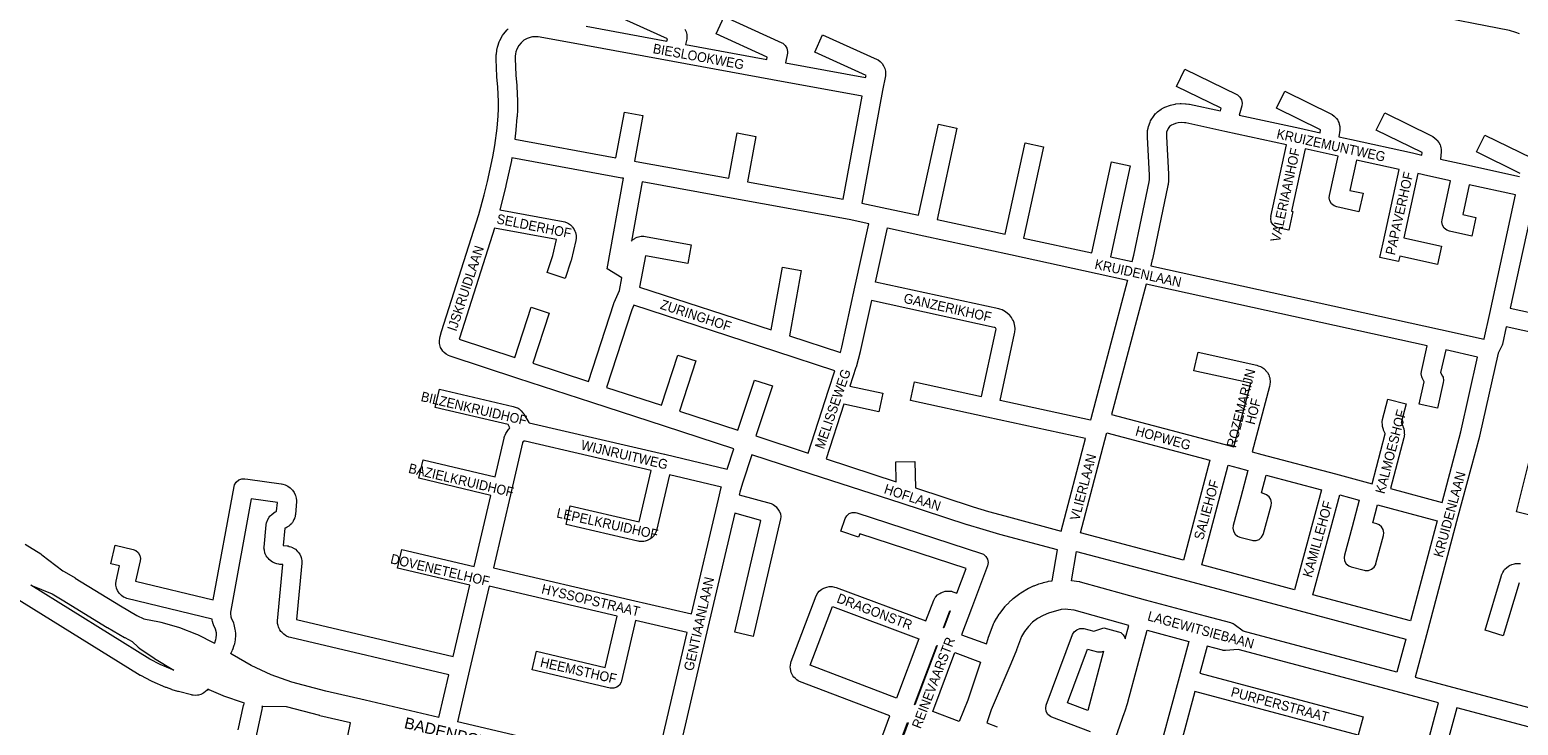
# Model space of a CAD drawing. Header units: metres. Extents: x 123817 to 142006, y 393105 to 406084.
# Tile 78 of 138: x 130036 to 131212, y 398607 to 399156. Entities that reach past the tile are written whole.
import ezdxf
from ezdxf.enums import TextEntityAlignment as Align

# ---------------------------------------------------------------- set-up
doc = ezdxf.new("R2010")
doc.units = ezdxf.units.M
doc.header["$MEASUREMENT"] = 0
doc.styles.add('Style-Arial', font='arial.ttf')

msp = doc.modelspace()

# ---------------------------------------------------------------- linework, layer by layer
at = {"color": 9, "linetype": 'Continuous', "lineweight": 0, "flags": 128}
for points in [[(130475.4, 399158.7), (130539.3, 399146.9), (130539.7, 399148.8), (130499.5, 399167)], [(130553.4, 399156.4), (130554.2, 399154.8), (130554.4, 399154.2), (130554.9, 399152.3), (130555, 399150.5), (130555, 399149.9), (130554.9, 399148.5), (130554.1, 399144.2), (130618.1, 399132.5), (130618.5, 399134.4), (130578.2, 399152.6), (130584.4, 399166.3), (130630.1, 399145.7), (130630.8, 399145.3), (130632.8, 399143.6), (130634.1, 399141.4), (130634.5, 399138.8), (130634.4, 399137.4), (130632.9, 399129.7), (130696.2, 399118.1), (130696.6, 399119.9), (130656, 399138.3), (130662.2, 399152), (130705.4, 399132.4), (130706, 399132.1), (130707.6, 399130.9), (130708.8, 399129.7), (130709.3, 399129.2), (130710.4, 399127.5), (130711.1, 399125.9), (130711.3, 399125.3), (130711.8, 399123.3), (130711.9, 399121.5), (130711.9, 399121), (130711.8, 399119.5), (130709.5, 399108), (130693.2, 399019.1), (130709.4, 399015.6), (130709.4, 399015.6), (130709.4, 399015.6), (130738, 399009.4), (130753.7, 399081.3), (130768.3, 399078.2), (130752.7, 399006.2), (130806.4, 398994.5), (130822.1, 399066.6), (130836.8, 399063.4), (130821, 398991.3), (130874.8, 398979.7), (130890.3, 399051.6), (130905, 399048.5), (130889.5, 398976.5), (130906.7, 398972.8), (130908.1, 398978), (130920.2, 399035.7), (130920.4, 399037.6), (130920.4, 399041.2), (130918.7, 399071.1), (130918.7, 399071.5), (130918.7, 399071.7), (130918.8, 399075.3), (130918.9, 399076.4), (130919.3, 399078.3), (130919.6, 399079.4), (130920.8, 399083), (130920.8, 399083), (130921.3, 399084.1), (130922.2, 399085.7), (130922.9, 399086.7), (130925.2, 399089.7), (130925.3, 399089.9), (130926.8, 399091.2), (130929.7, 399093.2), (130930.2, 399093.5), (130930.4, 399093.7), (130932.4, 399094.7), (130933.4, 399095.1), (130936.2, 399096.2), (130937.1, 399096.4), (130940.3, 399097.1), (130940.6, 399097.2), (130941.2, 399097.3), (130944.5, 399097.6), (130945.4, 399097.6), (130948.7, 399097.5), (130949.4, 399097.4), (130951.5, 399097.2), (130951.8, 399097.1), (130952.1, 399097.1), (130976.4, 399091.8), (130977, 399094), (130941.7, 399111.2), (130948.2, 399124.7), (130989.3, 399104.7), (130989.8, 399104.5), (130991.8, 399102.8), (130993.1, 399100.5), (130993.5, 399098), (130993.2, 399095.8), (130991.1, 399088.6), (131039.2, 399078.1), (131039.2, 399078.1), (131039.2, 399078.1), (131055.2, 399074.6), (131055.5, 399076.8), (131020.6, 399094), (131027.2, 399107.5), (131064.2, 399089.3), (131064.6, 399089.1), (131066.3, 399087.7), (131067.8, 399086.1), (131068.1, 399085.8), (131069, 399084.4), (131069.5, 399083.5), (131069.9, 399082.6), (131070.2, 399081.5), (131070.6, 399079.4), (131070.8, 399077.9), (131070.7, 399076.7), (131069.9, 399071.4), (131079.8, 399069.2), (131128.2, 399058.6), (131135.4, 399057), (131135.6, 399059.1), (131099.5, 399076.7), (131106.1, 399090.2), (131143.2, 399072.1), (131143.7, 399071.8), (131144.2, 399071.5), (131145.8, 399070.4), (131147.2, 399069.1), (131147.6, 399068.6), (131148.8, 399066.8), (131149.8, 399065), (131149.8, 399065), (131150.2, 399064), (131150.5, 399062.6), (131150.7, 399061.6), (131150.8, 399060.4), (131150.7, 399059.6), (131150.1, 399053.8), (131168.7, 399049.7), (131212.5, 399040.1)], [(131212.6, 399152.6), (131209.8, 399153.8), (131204.7, 399155.4), (131137.1, 399168.6)], [(130182.1, 398671.4), (130182.2, 398671.6), (130183.1, 398674.3), (130183.3, 398675.3), (130183.5, 398678.4), (130183.5, 398679.5), (130182.8, 398682.4), (130181.3, 398686), (130181.2, 398686.3), (130181.1, 398686.7), (130180.5, 398688.5), (130180.3, 398689.7), (130180.2, 398690.4), (130112.9, 398706.7), (130111.1, 398707.4), (130110.2, 398707.8), (130110.1, 398707.9), (130108.5, 398709.2), (130107.1, 398710.6), (130106.7, 398711), (130105.5, 398713.1), (130104.7, 398715), (130104.7, 398715.1), (130104.2, 398717.2), (130104.2, 398718.1), (130104.1, 398718.7), (130104.3, 398720.3), (130107.1, 398732.6), (130100.2, 398734.2), (130103.6, 398748.8), (130117.8, 398745.5), (130119.8, 398744.7), (130121.8, 398743), (130123.1, 398740.7), (130123.6, 398738.2), (130123.4, 398736.5), (130119.7, 398720.4), (130181.1, 398705.6), (130197.5, 398795.3), (130197.9, 398796.5), (130199.2, 398798.7), (130201.2, 398800.4), (130203.6, 398801.3), (130206, 398801.3), (130208.3, 398801), (130208.3, 398801), (130208.3, 398801), (130234.8, 398797.3), (130235, 398797.3), (130235.9, 398797.1), (130237.7, 398796.5), (130239.3, 398795.8), (130239.9, 398795.5), (130241.7, 398794.2), (130243.2, 398792.9), (130243.6, 398792.3), (130244.9, 398790.5), (130245.8, 398788.7), (130246, 398788.1), (130246.6, 398785.9), (130246.8, 398784), (130246.8, 398783.4), (130245.9, 398773.2), (130245.8, 398772.4), (130245.6, 398771.3), (130245.3, 398770.2), (130245.2, 398769.9), (130244.8, 398769), (130244.2, 398767.7), (130243.6, 398766.8), (130243.1, 398766.1), (130242.7, 398765.6), (130241.8, 398764.8), (130240.7, 398763.8), (130239.8, 398763.2), (130239.4, 398763), (130238.5, 398762.5), (130237.6, 398762.2), (130236.3, 398748.5), (130239.5, 398748.3), (130240.2, 398748.2), (130241.1, 398747.9), (130242.2, 398747.6), (130243.7, 398747), (130244, 398746.8), (130245.9, 398745.6), (130247.4, 398744.2), (130248.1, 398743.4), (130248.2, 398743.3), (130249.3, 398741.7), (130250.2, 398739.8), (130250.5, 398739.1), (130250.8, 398737.8), (130251, 398736.7), (130251.1, 398735.4), (130251.1, 398734.7), (130246.9, 398690.1), (130370.5, 398661), (130383.7, 398717.3), (130326.5, 398730.7), (130329.9, 398745.3), (130387.1, 398731.9), (130400.2, 398788.2), (130343.4, 398801.7), (130346.8, 398816.3), (130403.6, 398802.9), (130410.7, 398833.3), (130410.9, 398834), (130411.4, 398835.5), (130411.5, 398835.7), (130412.1, 398837.1), (130413.6, 398839.4), (130414.2, 398840.2), (130414.6, 398840.7), (130415.3, 398841.4), (130413.8, 398844.1), (130356.4, 398857.5), (130359.8, 398872.1), (130417.9, 398858.5), (130418.8, 398858.2), (130420.3, 398857.7), (130421.4, 398857.2), (130421.8, 398857), (130422.7, 398856.4), (130424.2, 398855), (130425.6, 398853.4), (130425.7, 398853.3), (130426.4, 398852.2), (130430.2, 398845.7), (130430.5, 398845.6), (130537.5, 398820.6), (130537.5, 398820.6), (130537.6, 398820.6), (130586.9, 398809), (130592.1, 398825), (130537.4, 398842.8), (130479.9, 398861.6), (130479.9, 398861.6), (130479.9, 398861.6), (130421.5, 398880.6), (130421.5, 398880.6), (130421.5, 398880.6), (130368.2, 398898), (130366.9, 398898.6), (130365.1, 398899.6), (130365.1, 398899.6), (130363.4, 398901), (130362.7, 398901.7), (130362.4, 398902), (130361.5, 398903.4), (130360.6, 398905.1), (130360.3, 398905.9), (130359.9, 398907.1), (130359.7, 398908.1), (130359.6, 398909.5), (130359.8, 398910.3), (130359.7, 398910.3), (130359.9, 398912.3), (130360.2, 398913.7), (130361.4, 398917.6), (130390.8, 399009.9), (130395, 399025.6), (130397.5, 399036.2), (130401.8, 399055.6), (130403.4, 399064.6), (130405.2, 399078.3), (130406, 399087.9), (130406.2, 399093.6), (130406.3, 399099.2), (130405.9, 399110.7), (130405.1, 399118.7), (130405.1, 399119), (130404.4, 399132.8), (130404.4, 399133.2), (130404.4, 399133.5), (130404.5, 399136.2), (130404.6, 399136.8), (130404.9, 399139.2), (130405, 399139.8), (130405.5, 399142.2), (130405.8, 399143.1), (130406.9, 399146.3), (130406.9, 399146.4), (130407.4, 399147.5), (130409.5, 399151.3), (130410.3, 399152.4), (130413.1, 399155.8), (130413.1, 399155.8), (130414, 399156.7)], [(130678.5, 399022.1), (130693.4, 399103.4), (130622.7, 399116.4), (130622.7, 399116.4), (130544, 399130.8), (130544, 399130.8), (130465.2, 399145.3), (130437.7, 399150.3), (130436.4, 399150.4), (130433.1, 399150.3), (130432, 399150), (130429, 399149), (130426.4, 399147.6), (130424.2, 399145.7), (130422.3, 399143.4), (130420.9, 399140.7), (130420.1, 399138.5), (130419.7, 399136.9), (130419.5, 399135.1), (130419.4, 399133.2), (130420, 399120), (130420.8, 399111.9), (130420.8, 399111.4), (130421.3, 399099.6), (130421.3, 399099.3), (130421.3, 399099.2), (130421.2, 399093.3), (130421.2, 399093), (130421, 399087.1), (130420.9, 399086.8), (130420.1, 399076.9), (130420.1, 399076.5), (130419.2, 399069.6), (130499, 399054.9), (130505.7, 399090.9), (130520.4, 399088.2), (130513.8, 399052.2), (130515, 399052), (130515, 399052), (130515, 399052), (130588.2, 399038.6), (130594.8, 399074.4), (130609.5, 399071.7), (130602.9, 399035.9), (130678.5, 399022.1)], [(131184.6, 398911.6), (131184.7, 398911.9), (131189.1, 398931.8), (131209.4, 399025.5), (131172.9, 399033.5), (131167.7, 399009.9), (131178, 399007.7), (131174.8, 398993), (131157.2, 398996.8), (131155.1, 398997.6), (131153.1, 398999.3), (131151.8, 399001.6), (131151.3, 399004.1), (131151.6, 399005.8), (131151.5, 399005.7), (131158.2, 399036.7), (131140.3, 399040.6), (131132.3, 399042.3), (131121.2, 398991.7), (131151.1, 398985), (131147.8, 398970.4), (131118, 398977), (131117.1, 398972.8), (131102.4, 398976), (131105, 398987.6), (131105, 398987.6), (131105, 398987.6), (131117.6, 399045.5), (131083.9, 399052.9), (131078.7, 399029.1), (131089, 399026.9), (131085.8, 399012.2), (131068.2, 399016), (131066.1, 399016.8), (131064.1, 399018.5), (131062.8, 399020.8), (131062.3, 399023.3), (131062.6, 399025), (131062.5, 399024.9), (131069.3, 399056.1), (131059.8, 399058.2), (131043.3, 399061.8), (131032.5, 399012.6), (131033.7, 399012.3), (131030.5, 398997.7), (131022, 398999.5), (131019.8, 399000.3), (131017.8, 399002), (131016.5, 399004.3), (131016.1, 399006.8), (131016.4, 399008.5), (131016.2, 399008.4), (131028.6, 399065), (130980, 399075.6), (130949.2, 399082.4), (130947.9, 399082.5), (130945.4, 399082.6), (130943.1, 399082.4), (130940.8, 399081.9), (130939, 399081.2), (130937.8, 399080.6), (130936.3, 399079.5), (130935.1, 399078), (130934.8, 399077.4), (130933.9, 399075), (130933.8, 399074.3), (130933.7, 399071.6), (130935.4, 399041.8), (130935.4, 399041.4), (130935.4, 399041.4), (130935.4, 399037.2), (130935.3, 399036.5), (130935.1, 399033.8), (130934.9, 399033), (130922.7, 398974.8), (130922.6, 398974.5), (130921.4, 398969.6), (131150.2, 398919.2), (131150.2, 398919.2), (131150.2, 398919.2), (131184.6, 398911.6)], [(131213, 399042.5), (131178.5, 399059.4), (131185.1, 399072.8), (131222.1, 399054.8)], [(130477.4, 398878.1), (130497.4, 398939.8), (130497.5, 398940.1), (130497.7, 398940.6), (130501.9, 398949.9), (130503.8, 398960), (130492, 398967.2), (130504.9, 399038.6), (130503.7, 399038.8), (130416.8, 399054.7), (130416.5, 399052.9), (130416.5, 399052.6), (130412.2, 399032.9), (130412.1, 399032.7), (130409.5, 399022), (130409.5, 399021.8), (130407.3, 399013.7), (130457.4, 399004.5), (130458.7, 399004.2), (130460.4, 399003.5), (130461.5, 399003), (130462.3, 399002.5), (130463.1, 399001.9), (130464.3, 399000.7), (130464.6, 399000.3), (130465.8, 398998.7), (130466.7, 398996.9), (130466.8, 398996.7), (130467.1, 398995.7), (130467.5, 398993.5), (130467.5, 398991.5), (130467.5, 398991.4), (130467.3, 398989.6), (130463.6, 398973.8), (130463.4, 398973.2), (130458.9, 398959.6), (130444.7, 398964.3), (130449.1, 398977.6), (130452.1, 398990.3), (130403.1, 398999.2), (130375.7, 398913.1), (130375.7, 398913.1), (130375.7, 398913.1), (130375.2, 398911.5), (130419.1, 398897.2), (130432, 398936.9), (130446.2, 398932.2), (130433.3, 398892.5), (130477.4, 398878.1)], [(130676.3, 398901), (130677.4, 398905.2), (130687.8, 398952.6), (130698.8, 399002.6), (130683.1, 399006), (130592.8, 399022.5), (130592.8, 399022.5), (130519.7, 399035.9), (130511.2, 398989), (130512.2, 398990), (130513.9, 398991.1), (130514.5, 398991.5), (130515.9, 398992.1), (130516.8, 398992.4), (130517.9, 398992.7), (130519, 398992.8), (130521, 398992.9), (130522.5, 398992.7), (130522.5, 398992.7), (130558.5, 398986.1), (130555.8, 398971.4), (130522.3, 398977.5), (130517.7, 398952.7), (130621.7, 398918.8), (130630.5, 398968.3), (130645.2, 398965.7), (130636.1, 398914.1), (130676.3, 398901)], [(131225.7, 399029.6), (131205.3, 398936), (131252.1, 398925.8)], [(130873.7, 398847.5), (130802.4, 398863.1), (130813.9, 398915.9), (130814.1, 398917), (130814.2, 398919.6), (130814.2, 398920.1), (130814, 398921.9), (130813.4, 398924.5), (130813.2, 398925.3), (130812.9, 398926), (130812.3, 398927.2), (130811.4, 398928.6), (130809.7, 398930.7), (130809.6, 398930.8), (130808, 398932.2), (130805.8, 398933.7), (130805.4, 398934), (130804.1, 398934.6), (130802.1, 398935.3), (130801.3, 398935.5), (130704.1, 398956.7), (130713.5, 398999.4), (130742.2, 398993.1), (130810.5, 398978.3), (130810.5, 398978.3), (130810.5, 398978.3), (130879, 398963.4), (130879, 398963.4), (130879, 398963.4), (130903, 398958.2), (130874.1, 398848.7), (130873.7, 398847.5)], [(131151.5, 398782.6), (131166.3, 398838.3), (131179.5, 398897.4), (131154.3, 398903), (131150.3, 398885.2), (131151.8, 398882.3), (131152.2, 398881.5), (131152.6, 398878.9), (131152.4, 398877.3), (131147.9, 398857), (131133.3, 398860.2), (131137.2, 398877.9), (131135.7, 398880.9), (131135.4, 398881.7), (131134.9, 398884.2), (131135.1, 398885.9), (131139.6, 398906.2), (130917.7, 398955), (130890.5, 398852.1), (130979.2, 398828.5), (130979.2, 398828.5), (130979.2, 398828.5), (130987, 398826.4), (131000.3, 398876.7), (130955.5, 398886.5), (130958.7, 398901.2), (131005.1, 398891), (131006.3, 398890.6), (131008.1, 398889.9), (131009.1, 398889.4), (131009.8, 398888.9), (131010.7, 398888.3), (131011.9, 398887.1), (131012.1, 398886.8), (131013.5, 398885.1), (131014.5, 398883.3), (131014.9, 398882.3), (131015, 398882.1), (131015.3, 398881), (131015.5, 398879.9), (131015.6, 398878.4), (131015.6, 398877.9), (131015.5, 398875.7), (131015.2, 398874.3), (131001.5, 398822.6), (131009.2, 398820.5), (131009.2, 398820.5), (131009.2, 398820.5), (131067.2, 398805.1), (131067.2, 398805.1), (131067.2, 398805.1), (131096.1, 398797.4), (131106.6, 398836.9), (131106.6, 398836.9), (131106.6, 398837), (131105.3, 398839.8), (131105.1, 398840.3), (131104.8, 398841.1), (131104.5, 398842.5), (131104.3, 398843.8), (131104.2, 398845.9), (131104.2, 398846.3), (131104.4, 398848.2), (131108.6, 398864.1), (131123.1, 398860.4), (131119.2, 398845.6), (131119.2, 398845.4), (131119.3, 398845.4), (131120.4, 398842.9), (131120.6, 398842.3), (131120.7, 398842.1), (131121.1, 398840.7), (131121.5, 398839), (131121.6, 398837.1), (131121.7, 398836.5), (131121.6, 398835.2), (131121.4, 398834.2), (131121.2, 398833.5), (131110.6, 398793.5), (131151.5, 398782.6)], [(130850.7, 398759.9), (130869.9, 398833), (130791.9, 398850), (130731.6, 398863.1), (130734.8, 398877.8), (130787.8, 398866.3), (130799.1, 398918.5), (130799.2, 398919.5), (130799.1, 398920), (130798.7, 398920.4), (130798.3, 398920.7), (130797.7, 398920.9), (130700.9, 398942), (130692, 398901.8), (130692, 398901.5), (130688.7, 398889.4), (130688.6, 398889.1), (130688.6, 398889.1), (130683.8, 398874.5), (130709.9, 398868.8), (130706.7, 398854.1), (130679.1, 398860.1), (130665.1, 398817), (130720.4, 398799), (130720.1, 398814.6), (130735.1, 398814.9), (130735.5, 398794.1), (130781.1, 398779.2), (130793.3, 398775.5), (130806.2, 398771.9), (130850.7, 398759.9)], [(130650.8, 398821.6), (130667, 398871.2), (130672, 398886.6), (130625.3, 398901.8), (130513.2, 398938.4), (130511.6, 398934.8), (130491.7, 398873.5), (130534.9, 398859.4), (130547.9, 398899), (130562.1, 398894.4), (130549.2, 398854.8), (130595.3, 398839.7), (130608.4, 398879.3), (130622.6, 398874.6), (130609.6, 398835.1), (130650.8, 398821.6)], [(131241.6, 398912.7), (131202.1, 398921.3), (131199.2, 398907.7), (131198.9, 398906.7), (131198.4, 398905.7), (131195.6, 398900.4), (131180.9, 398834.9), (131180.9, 398834.6), (131164, 398771.5), (131164, 398771.5), (131164, 398771.5), (131139.1, 398678.1), (131139.1, 398678.1), (131139.1, 398678.1), (131130.2, 398644.7), (131159.7, 398636.8), (131249.8, 398612.8)], [(130947.2, 398737), (130865.9, 398758.6), (130886.4, 398836.8), (130886.6, 398837.6), (130968.1, 398815.9), (130947.2, 398737)], [(130558.8, 398694.5), (130580, 398785.1), (130582.2, 398794.5), (130582.3, 398794.7), (130541.4, 398804.3), (130531.1, 398760.5), (130530.8, 398759.6), (130530.1, 398758.1), (130529.1, 398756.6), (130528.6, 398755.9), (130527.3, 398754.7), (130525.9, 398753.7), (130525.2, 398753.2), (130523.6, 398752.5), (130522, 398752), (130521.1, 398751.8), (130519.4, 398751.7), (130517.7, 398751.8), (130516.8, 398751.9), (130516.4, 398752), (130459.7, 398765.2), (130463, 398779.8), (130517.3, 398767.2), (130526.8, 398807.7), (130427.4, 398831), (130427, 398831), (130426.5, 398831), (130426.4, 398831), (130425.7, 398830.6), (130425.3, 398829.9), (130425.2, 398829.6), (130416.5, 398792.1), (130402.3, 398731), (130510.6, 398705.7), (130510.6, 398705.7), (130510.6, 398705.7), (130558.8, 398694.5)], [(130709.7, 398599.1), (130715.4, 398614.1), (130644, 398641.2), (130642.9, 398641.7), (130641.8, 398642.5), (130640.5, 398643.7), (130639.6, 398644.5), (130638.8, 398645.7), (130638, 398647.2), (130637.4, 398648.3), (130637.1, 398649.7), (130636.8, 398651.4), (130636.7, 398652.6), (130637, 398654), (130636.8, 398654), (130637.2, 398655.7), (130637.5, 398656.9), (130637.5, 398656.9), (130657.2, 398708.9), (130658.5, 398711.1), (130658.5, 398711.1), (130659.6, 398712.4), (130661.6, 398714.1), (130661.6, 398714.1), (130663.2, 398714.9), (130665.5, 398715.8), (130665.6, 398715.8), (130667.3, 398716.1), (130669.9, 398716.1), (130669.9, 398716.1), (130671.6, 398715.7), (130672.9, 398715.4), (130743.7, 398689), (130750, 398705.5), (130751.2, 398707.6), (130751.5, 398707.9), (130753, 398709.5), (130754.7, 398710.8), (130755.6, 398711.3), (130757.6, 398712.1), (130759.1, 398712.5), (130760.8, 398712.6), (130762.9, 398712.6), (130763.9, 398712.4), (130765.1, 398712.1), (130768.3, 398711), (130775.6, 398730.5), (130691.7, 398757.9), (130690.7, 398755.1), (130676.6, 398760), (130680, 398769.8), (130680, 398769.9), (130681.3, 398772.1), (130683.3, 398773.8), (130685.7, 398774.7), (130688.3, 398774.7), (130689.4, 398774.5), (130787.7, 398742.3), (130789.2, 398741.7), (130791.2, 398740), (130792.5, 398737.8), (130792.9, 398735.2), (130792.5, 398732.6), (130792.4, 398732.6), (130779.8, 398698.8), (130779.8, 398698.8), (130779.8, 398698.8), (130772, 398678.1), (130791.6, 398670.8), (130793, 398675.1), (130793.1, 398675.3), (130793.1, 398675.3), (130797.3, 398686.8), (130797.8, 398687.8), (130799.5, 398690.9), (130799.7, 398691.3), (130801.7, 398694.3), (130802.1, 398694.9), (130806.3, 398700.3), (130806.4, 398700.4), (130806.7, 398700.8), (130809.2, 398703.4), (130809.5, 398703.7), (130812.1, 398706.1), (130812.7, 398706.6), (130818.1, 398710.8), (130818.9, 398711.3), (130824.9, 398714.8), (130824.9, 398714.8), (130825.5, 398715.1), (130828.8, 398716.6), (130829.2, 398716.8), (130832.5, 398718), (130832.9, 398718.2), (130836.2, 398719.2), (130836.7, 398719.4), (130840.1, 398720.2), (130840.5, 398720.3), (130843.6, 398720.8), (130847.7, 398745.2), (130802.2, 398757.4), (130802.1, 398757.4), (130789.1, 398761.1), (130789, 398761.2), (130776.7, 398764.9), (130776.5, 398764.9), (130724.2, 398782), (130653.3, 398805), (130653.3, 398805), (130653.3, 398805), (130606.3, 398820.3), (130599.1, 398797.8), (130596.8, 398790.8), (130596.3, 398788.7), (130621.5, 398781.8), (130623.2, 398781), (130625.2, 398779.4), (130625.5, 398779), (130627.9, 398775.7), (130628.9, 398773.9), (130629.3, 398771.3), (130629.1, 398769.6), (130607.4, 398676.8), (130592.8, 398680.2), (130613.4, 398768.4), (130592.9, 398774.1), (130571.7, 398683.7), (130571.7, 398683.7), (130571.7, 398683.7), (130544.9, 398569.2)], [(131035, 398713.6), (130961.7, 398733.2), (130982.6, 398812.1), (130990.4, 398810), (130998.1, 398807.9), (130992.4, 398786.7), (130986.5, 398764.4), (130986.5, 398764.4), (130986.2, 398762.4), (130986.6, 398759.9), (130988, 398757.6), (130989.9, 398755.9), (130991.8, 398755.2), (131001.2, 398752.7), (131001.9, 398752.5), (131004.5, 398752.5), (131006.9, 398753.4), (131008.9, 398755.1), (131010.2, 398757.3), (131010.4, 398758), (131016.4, 398780.3), (131016.6, 398782.2), (131016.2, 398784.8), (131014.9, 398787), (131012.9, 398788.7), (131011, 398789.5), (131008.8, 398790.1), (131012.6, 398804.1), (131056.1, 398792.5), (131035, 398713.6)], [(131224.9, 398771.5), (131210.3, 398775.1), (131221.2, 398819.4)], [(131126.5, 398689.2), (131049.5, 398709.7), (131070.6, 398788.6), (131086, 398784.5), (131080.3, 398763.2), (131080.3, 398763.2), (131080.3, 398763.2), (131074.3, 398741), (131074.4, 398741), (131074.1, 398739), (131074.5, 398736.5), (131075.8, 398734.2), (131077.8, 398732.5), (131079.7, 398731.8), (131090, 398729), (131090.7, 398728.9), (131093.3, 398728.9), (131095.7, 398729.8), (131097.7, 398731.4), (131099, 398733.7), (131099.2, 398734.3), (131105.2, 398756.6), (131105.4, 398758.5), (131105, 398761.1), (131103.7, 398763.4), (131101.7, 398765), (131099.8, 398765.8), (131096.7, 398766.6), (131100.5, 398780.7), (131147.6, 398768.1), (131126.5, 398689.2)], [(130359.2, 398612.8), (130367.1, 398646.4), (130242.1, 398675.8), (130240.8, 398676.2), (130238.9, 398677.1), (130238.1, 398677.4), (130236.7, 398678.5), (130235.1, 398680.1), (130234.5, 398680.6), (130233.6, 398682), (130232.8, 398683.5), (130232.5, 398684.4), (130232.2, 398685.4), (130231.9, 398686.9), (130231.7, 398688.4), (130231.7, 398689.1), (130235.9, 398733.5), (130233.5, 398733.7), (130232.9, 398733.8), (130232.7, 398733.8), (130231.2, 398734.1), (130229.7, 398734.6), (130228.7, 398735.1), (130227.9, 398735.4), (130226.9, 398736.1), (130225.2, 398737.5), (130224.3, 398738.5), (130223.7, 398739.3), (130222.9, 398740.5), (130222.1, 398742), (130221.9, 398742.7), (130221.4, 398744.8), (130221.1, 398746.7), (130221.2, 398747.4), (130222.8, 398764.9), (130223.2, 398766.8), (130223.3, 398767), (130224.2, 398769.1), (130225.1, 398770.9), (130225.8, 398771.8), (130226.1, 398772), (130227.2, 398773.2), (130229, 398774.5), (130229.9, 398775.1), (130230.7, 398775.5), (130231.1, 398775.7), (130231.7, 398782.6), (130211, 398785.5), (130194.8, 398697.2), (130194.7, 398695.9), (130194.7, 398695), (130195, 398692.3), (130195.3, 398691.4), (130196.9, 398687.6), (130197, 398687.3), (130197.3, 398686.3), (130198.2, 398682.2), (130198.4, 398681.2), (130198.5, 398679.1), (130198.6, 398678.5), (130198.6, 398678), (130198.3, 398673.8), (130198.1, 398672.7), (130197.7, 398670.7), (130197.4, 398669.7), (130196.2, 398666.2), (130196.1, 398666.1), (130195.8, 398665.2), (130194.9, 398663.5), (130194.7, 398663.2)], [(131115.7, 398648.6), (130994.3, 398680.9), (130987.2, 398686.3), (130986.4, 398686.8), (130984.6, 398687.5), (130964.5, 398692.7), (130917.2, 398705.4), (130866, 398719.6), (130865.3, 398719.8), (130864.9, 398719.8), (130858.8, 398720.6), (130862.7, 398743.9), (130950.6, 398720.6), (131038.4, 398697.2), (131038.4, 398697.2), (131038.4, 398697.2), (131122.7, 398674.7), (131115.7, 398648.6)], [(130176.8, 398635.1), (130176.3, 398634.4), (130175, 398633.3), (130173.6, 398632.2), (130172.9, 398631.7), (130171.2, 398631), (130169.5, 398630.5), (130168.7, 398630.3), (130166.9, 398630.2), (130165.1, 398630.4), (130164.3, 398630.4), (130163.8, 398630.6), (130153.5, 398633.2), (130153.2, 398633.3), (130148.7, 398634.7), (130148.4, 398634.8), (130144, 398636.4), (130143.6, 398636.5), (130132.9, 398641.1), (130132.3, 398641.3), (130123.8, 398645.8), (130123.5, 398645.9), (130123.3, 398646), (129976, 398737.2)], [(131212.3, 398719.2), (131199.7, 398677.3), (131185.4, 398681.6), (131198.3, 398724.9), (131198.4, 398725.3), (131198.7, 398725.8), (131199.3, 398727.2), (131200.1, 398728.7), (131200.8, 398729.5), (131201, 398729.8), (131202.2, 398731), (131204, 398732.3), (131204.8, 398732.8), (131206.4, 398733.5), (131208.5, 398734.2), (131209.3, 398734.3), (131211.2, 398734.4), (131213.4, 398734.3)], [(130150, 398650.1), (130149.2, 398650.4), (130139, 398654.7), (130130.9, 398658.9), (130036.9, 398717.2)], [(130530.3, 398572.7), (130555.4, 398679.9), (130514.5, 398689.4), (130503.4, 398641.6), (130503.1, 398640.7), (130501.8, 398638.4), (130499.8, 398636.8), (130497.4, 398635.9), (130494.8, 398635.9), (130494.4, 398636), (130432.8, 398650.4), (130436.2, 398665), (130490.5, 398652.3), (130499.9, 398692.8), (130398.8, 398716.4), (130383.4, 398650.3), (130383.4, 398650.3), (130383.4, 398650.3), (130373.8, 398609.4)], [(130720.6, 398628.1), (130652.5, 398654), (130670, 398700.5), (130738.3, 398674.9), (130720.6, 398628.1)], [(130758, 398683.5), (130757.7, 398683.6), (130762.8, 398697), (130763, 398696.9), (130758, 398683.5)], [(130873.8, 398601.5), (130843.3, 398612.9), (130842.2, 398613.5), (130840.2, 398615.1), (130838.9, 398617.4), (130838.4, 398620), (130838.9, 398622.5), (130838.9, 398622.6), (130859.7, 398678.3), (130861, 398680.5), (130863, 398682.1), (130865.4, 398683), (130868, 398683), (130868.6, 398682.9), (130876.4, 398680.9), (130884.3, 398683.6), (130895.8, 398680.5), (130897.7, 398679.8), (130899.7, 398678.1), (130901, 398675.9), (130901.2, 398674.9), (130904, 398685.5), (130861, 398697.4), (130856, 398698.1), (130853.7, 398698.2), (130850.5, 398698.1), (130840.7, 398695.2), (130836.3, 398693.4), (130832, 398690.9), (130828.1, 398687.9), (130824.8, 398684.6), (130821.7, 398680.7), (130819.4, 398676.8), (130815.4, 398666.1), (130815.3, 398665.8), (130810.8, 398655.2), (130795.3, 398618.7), (130791.9, 398608.5), (130800.2, 398605.4)], [(130896, 398503.1), (130861.6, 398516.8), (130861.6, 398516.9), (130895.3, 398601.3), (130895.4, 398601.5), (130895.5, 398601.6), (130900.7, 398616.8), (130900.8, 398617.1), (130903.2, 398624.7), (130903.2, 398624.9), (130918.5, 398681.6), (130951.4, 398672.8), (130943.8, 398644.4), (130930.7, 398595.9), (130926.4, 398581.4), (130923.9, 398573.9), (130903.3, 398521.5), (130896, 398503.1)], [(130735.2, 398622.7), (130734.7, 398622.9), (130752.4, 398669.6), (130752.7, 398669.5), (130735.2, 398622.7)], [(131139.7, 398590.9), (131148.6, 398624.3), (131119.1, 398632.1), (131119.1, 398632.1), (131119.1, 398632.1), (130990.3, 398666.5), (130980.5, 398665.6), (130978.5, 398665.7), (130978, 398665.9), (130965.9, 398669), (130960.2, 398647.8), (131089.2, 398613.2), (131085.3, 398598.7), (130956.3, 398633.3), (130945.2, 398591.9)], [(130770.1, 398609.7), (130749.3, 398617.5), (130766.7, 398664.1), (130786.9, 398656.5), (130776.9, 398626.4), (130770.1, 398609.7)], [(130871.7, 398618.3), (130855.6, 398624.4), (130871.4, 398666.7), (130879.3, 398664.6), (130879.8, 398664.5), (130882.5, 398664.5), (130884, 398665.1), (130871.7, 398618.3)], [(130200.7, 398603), (130204.8, 398622.1), (130205.1, 398623.1), (130205.6, 398624.1)], [(130219.4, 398621.5), (130219.6, 398620.5), (130219.4, 398619), (130215.3, 398599.7), (130215.3, 398599.6), (130211.2, 398582.2), (130224.2, 398567.4), (130226.8, 398569.6), (130227.4, 398570), (130229.9, 398571.8), (130230.4, 398572.1), (130230.5, 398572.2), (130235.9, 398575.2), (130237, 398575.7), (130238.8, 398576.4), (130240.1, 398576.8), (130240.3, 398576.8), (130243.4, 398577.2), (130244.8, 398577.3), (130246.4, 398577.2), (130247.3, 398577.1), (130247.5, 398577.1), (130281.5, 398570.2), (130289.3, 398608.5)], [(131253.2, 398596.4), (131163.1, 398620.4), (131156.1, 398594.3), (131266.3, 398564.9)], [(130724.9, 398596), (130724.6, 398596.1), (130729.4, 398608.8), (130729.9, 398608.6), (130726.8, 398600.6), (130724.9, 398596)]]:
    msp.add_lwpolyline(points, dxfattribs=at)
at = {"color": 40, "linetype": 'Continuous', "lineweight": 0, "flags": 128}
for points in [[(130032.5, 398749.6), (130044.9, 398741.9), (130045.7, 398741.3), (130062.3, 398728.7), (130063.4, 398728), (130071.9, 398723), (130072.1, 398722.9), (130107.7, 398701), (130120.8, 398693.4), (130126.1, 398690.6), (130138.7, 398688.3), (130139.7, 398688), (130153.5, 398684.1), (130154.4, 398683.8), (130167.8, 398678.6), (130168.7, 398678.2), (130181.5, 398671.7), (130182, 398671.4), (130182.1, 398671.4)], [(130036.9, 398717.2), (130053.9, 398710.4), (130061.7, 398705.8), (130097.3, 398683.9), (130097.5, 398683.8), (130110.9, 398676), (130110.9, 398676), (130111.3, 398675.8), (130116.9, 398672.8), (130121.7, 398668.2), (130123.1, 398667.1), (130134.3, 398659.7), (130134.7, 398659.4), (130150, 398650.1)], [(130359.2, 398612.8), (130300.9, 398626.4), (130270, 398633.6), (130243.2, 398640.6), (130226.8, 398646.5), (130211.1, 398653.8), (130195.9, 398662.5), (130194.7, 398663.2)], [(130205.6, 398624.1), (130204.9, 398624.3), (130189.5, 398629.7), (130188.9, 398629.9), (130177.8, 398634.6), (130177.5, 398634.7), (130176.8, 398635.1)], [(130289.3, 398608.5), (130265.3, 398614.1), (130265.1, 398614.2), (130238.8, 398621.1), (130220.2, 398621.4), (130219.4, 398621.5)], [(130530.3, 398572.7), (130453.4, 398590.7), (130453.4, 398590.7), (130453.4, 398590.7), (130373.8, 398609.4)]]:
    msp.add_lwpolyline(points, dxfattribs=at)

# ---------------------------------------------------------------- texts
at = {"color": 8, "style": 'Style-Arial', "width": 0.909091}
for s, rotation, p in [('BIESLOOKWEG', 349.6767, (130564.3, 399134.8)), ('KRUIZEMUNTWEG', 347.7664, (131063.8, 399064.7)), ('VALERIAANHOF', 77.6427, (131027.6, 399025.4)), ('PAPAVERHOF', 77.3618, (131117.7, 399010.9)), ('SELDERHOF', 348.6676, (130434.4, 399000.9)), ('IJSKRUIDLAAN', 71.6575, (130380.3, 398951.7)), ('KRUIDENLAAN', 347.8552, (130911.4, 398963.7)), ('ZURINGHOF', 341.7771, (130562.2, 398930.3)), ('GANZERIKHOF', 347.455, (130761, 398936.5)), ('MELISSEWEG', 70.9593, (130670.3, 398856.5)), ('ROZEMARIJN', 75.7881, (130992.6, 398857.1)), ('HOF', 75.7881, (131002.2, 398854.5)), ('KALMOESHOF', 75.1615, (131110.9, 398822.7)), ('HOPWEG', 344.5921, (130931.2, 398833.5)), ('WIJNRUITWEG', 346.7572, (130505.8, 398820.3)), ('VLIERLAAN', 75.2565, (130867.9, 398794.7)), ('SALIEHOF', 74.4544, (130965.5, 398776.8)), ('KRUIDENLAAN', 74.7783, (131157.3, 398773.2)), ('HOFLAAN', 341.8749, (130733.3, 398786.5)), ('LEPELKRUIDHOF', 347.6427, (130492.3, 398765.9)), ('KAMILLEHOF', 74.2766, (131053.2, 398753.6)), ('HYSSOPSTRAAT', 346.5669, (130479.2, 398705.4)), ('GENTIAANLAAN', 77.2618, (130564.6, 398686.7)), ('DRAGONSTR', 339.2924, (130703.4, 398696.4)), ('LAGEWITSIEBAAN', 344.8826, (130961, 398682)), ('REINEVAARSTR', 68.937, (130749.7, 398640.2)), ('HEEMSTHOF', 347.245, (130469.5, 398649.9)), ('PURPERSTRAAT', 345.1298, (131023.4, 398623.1))]:
    msp.add_text(s, height=7.7, rotation=rotation, dxfattribs=at).set_placement(p, align=Align.MIDDLE_CENTER)
at = {"style": 'Style-Arial'}
msp.add_text('BADENPOWELLLAAN', height=8.8, rotation=346.639, dxfattribs=at).set_placement((130393.4, 398594.3), align=Align.MIDDLE_CENTER)
at = {"color": 8, "char_height": 7.7, "attachment_point": 5, "style": 'Style-Arial'}
for s, insert, rotation in [('\\H1x;\\W0.909091;BILZENKRUIDHOF^J', (130386.9, 398856.8), 346.892), ('\\H1x;\\W0.909091;BAZIELKRUIDHOF^J', (130376.8, 398800.1), 346.7897), ('\\H1x;\\W0.909091;DOVENETELHOF^J', (130360.2, 398729.2), 346.8229)]:
    msp.add_mtext(s, dxfattribs=dict(at, insert=insert, rotation=rotation))

doc.saveas('drawing.dxf')
